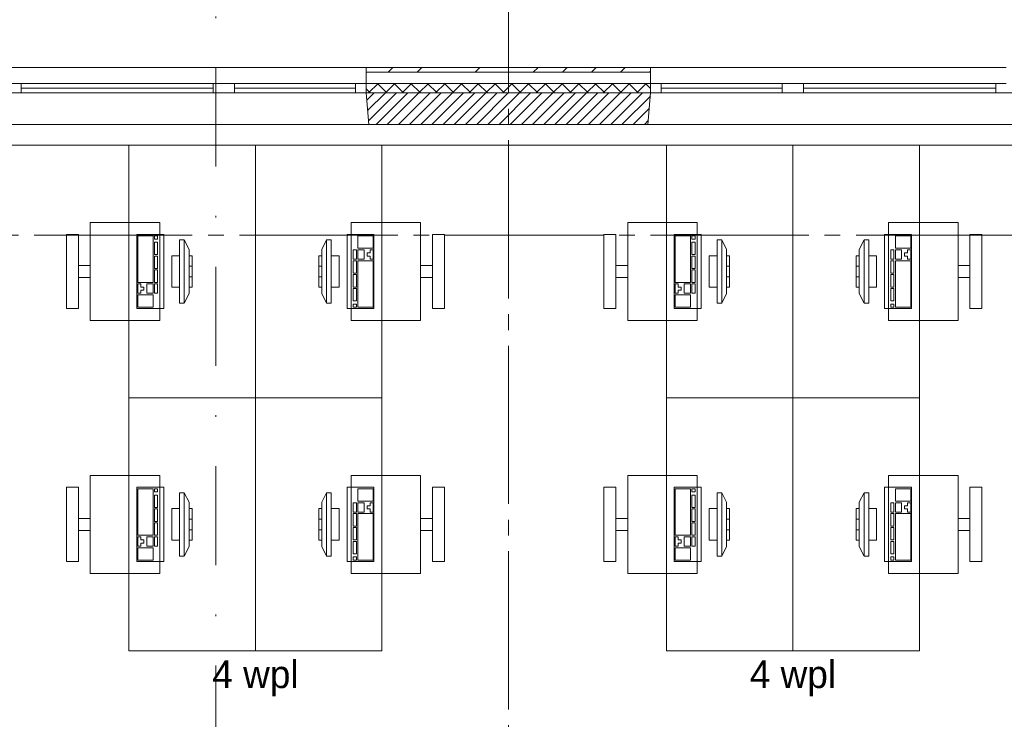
# Paper-space layout '19061B VOn 012b Plattegrond tweede verdieping' of a CAD drawing. Header units: millimetres. Extents: x 10 to 1052, y 0 to 594.
# Tile 41 of 50: x 564 to 626, y 428 to 472. Entities that reach past the tile are written whole.
import ezdxf
from ezdxf.xclip import XClip

# ---------------------------------------------------------------- set-up
doc = ezdxf.new("R2010")
doc.units = ezdxf.units.MM
doc.header["$MEASUREMENT"] = 0
doc.header["$XCLIPFRAME"] = 0
doc.linetypes.add('B0204', pattern=[13, 10, -1, 1, -1])
doc.linetypes.add('B0302', pattern=[12.51, 6.26, -3.125, 0, -3.125])
for name, color, linetype in [('21 Buitenwanden', 7, 'Continuous'), ('21 Buitenwanden Doorsnede-arcering', 7, 'Continuous'), ('21 Buitenwanden Laagscheidingslijnen', 7, 'Continuous'), ('21 Buitenwanden Ramen', 7, 'Continuous'), ('23 Vloeren', 7, 'Continuous'), ('67 Radiatoren - lijn', 7, 'Continuous'), ('82 Interieur', 7, 'Continuous'), ('A Lijn doorsnede', 7, 'Continuous'), ('A Stramien', 7, 'Continuous'), ('New_82 Interieur', 7, 'Continuous')]:
    doc.layers.add(name, color=color, linetype=linetype)
doc.styles.add('GENERATED_STYLE_5', font='txt')

# ---------------------------------------------------------------- blocks, each defined once
blk = doc.blocks.new('Drawing_2_1', base_point=(162.76, 134.758))
at = {"layer": '21 Buitenwanden Doorsnede-arcering', "linetype": 'Continuous', "lineweight": 0, "true_color": 0x000000}
h = blk.add_hatch(dxfattribs=at)
h.set_pattern_fill('160_Natuursteen_0001', color=18, style=0, pattern_type=2)
h.set_pattern_definition([(45, (162.7604, 134.7577), (-1.838478, 1.838478), []), (45, (161.8411, 135.677), (-1.838478, 1.838478), [1.95, -0.65, 0, -0.65])])
h.paths.add_polyline_path([(585.76, 469.058), (603.76, 469.058), (603.76, 469.358), (585.76, 469.358)])
h = blk.add_hatch(dxfattribs=at)
h.set_pattern_fill('415_Isolatie_ruit_0001', color=18, style=0, pattern_type=2)
h.set_pattern_definition([(225, (162.7604, 134.7577), (-0.5303301, 0.5303301), []), (315, (162.7604, 134.7577), (0.5303301, 0.5303301), [])])
h.paths.add_polyline_path([(585.76, 468.358), (585.76, 467.758), (603.76, 467.758), (603.76, 468.358)])
h = blk.add_hatch(dxfattribs=at)
h.set_pattern_fill('220_Gewapend_beton___pre_2B', color=18, style=0, pattern_type=2)
h.set_pattern_definition([(45, (162.76037, 134.7577), (-0.3535534, 0.3535534), [])])
h.paths.add_polyline_path([(585.76, 467.758), (585.935, 465.758), (603.585, 465.758), (603.76, 467.758)])
at = {"layer": '21 Buitenwanden', "color": 2, "linetype": 'Continuous', "lineweight": 0}
for p, q in [((585.76, 469.358), (585.76, 469.058)), ((603.76, 469.358), (603.76, 469.058))]:
    blk.add_line(p, q, dxfattribs=at)
at = {"layer": '21 Buitenwanden', "color": 9, "linetype": 'Continuous', "lineweight": 0}
for p, q in [((585.76, 469.058), (585.76, 468.358)), ((603.76, 469.058), (603.76, 468.358))]:
    blk.add_line(p, q, dxfattribs=at)
at = {"layer": '21 Buitenwanden', "color": 1, "linetype": 'Continuous', "lineweight": 0}
for p, q in [((585.76, 468.358), (585.76, 467.758)), ((603.76, 468.358), (603.76, 467.758))]:
    blk.add_line(p, q, dxfattribs=at)
at = {"layer": '21 Buitenwanden', "color": 3, "linetype": 'Continuous', "lineweight": 0}
for p, q in [((585.76, 467.758), (585.935, 465.758)), ((603.76, 467.758), (603.585, 465.758))]:
    blk.add_line(p, q, dxfattribs=at)
at = {"layer": '21 Buitenwanden', "color": 2, "linetype": 'Continuous', "lineweight": 0, "flags": 128}
blk.add_lwpolyline([(603.76, 469.358), (585.76, 469.358)], dxfattribs=at)
at = {"layer": '21 Buitenwanden', "color": 3, "linetype": 'Continuous', "lineweight": 0, "flags": 128}
blk.add_lwpolyline([(585.935, 465.758), (603.585, 465.758)], dxfattribs=at)
at = {"layer": '21 Buitenwanden Laagscheidingslijnen', "color": 2, "linetype": 'Continuous', "lineweight": 0}
blk.add_line((603.76, 469.058), (585.76, 469.058), dxfattribs=at)
at = {"layer": '21 Buitenwanden Laagscheidingslijnen', "color": 1, "linetype": 'Continuous', "lineweight": 0}
blk.add_line((603.76, 468.358), (585.76, 468.358), dxfattribs=at)
at = {"layer": '21 Buitenwanden Laagscheidingslijnen', "color": 3, "linetype": 'Continuous', "lineweight": 0}
blk.add_line((603.76, 467.758), (585.76, 467.758), dxfattribs=at)
at = {"layer": '21 Buitenwanden Ramen', "color": 9, "linetype": 'Continuous', "lineweight": 0}
for p, q in [((576.76, 469.358), (563.26, 469.358)), ((585.76, 469.358), (576.76, 469.358)), ((585.76, 469.058), (585.76, 468.358)), ((603.76, 469.358), (612.76, 469.358)), ((603.76, 469.058), (603.76, 468.358)), ((612.76, 469.358), (626.26, 469.358)), ((585.09, 468.358), (577.43, 468.358)), ((585.09, 468.058), (577.43, 468.058)), ((604.43, 468.358), (612.09, 468.358)), ((604.43, 468.058), (612.09, 468.058)), ((577.43, 467.758), (585.09, 467.758)), ((612.09, 467.758), (604.43, 467.758)), ((576.76, 465.758), (563.085, 465.758)), ((585.935, 465.758), (576.76, 465.758)), ((603.585, 465.758), (612.76, 465.758)), ((612.76, 465.758), (626.435, 465.758))]:
    blk.add_line(p, q, dxfattribs=at)
at = {"layer": '21 Buitenwanden Ramen', "color": 2, "linetype": 'Continuous', "lineweight": 0}
for p, q in [((585.76, 469.358), (585.76, 469.058)), ((603.76, 469.358), (603.76, 469.058))]:
    blk.add_line(p, q, dxfattribs=at)
at = {"layer": '21 Buitenwanden Ramen', "color": 1, "linetype": 'Continuous', "lineweight": 0}
for p, q in [((563.93, 468.358), (563.26, 468.358)), ((563.93, 467.758), (563.93, 468.358)), ((576.09, 468.358), (563.93, 468.358)), ((576.09, 468.058), (563.93, 468.058)), ((576.76, 468.358), (576.09, 468.358)), ((576.09, 468.358), (576.09, 467.758)), ((577.43, 468.358), (576.76, 468.358)), ((577.43, 467.758), (577.43, 468.358)), ((585.76, 468.358), (585.09, 468.358)), ((585.09, 468.358), (585.09, 467.758)), ((585.76, 468.358), (585.76, 467.758)), ((585.76, 468.358), (585.76, 467.758)), ((603.76, 468.358), (604.43, 468.358)), ((603.76, 468.358), (603.76, 467.758)), ((603.76, 468.358), (603.76, 467.758)), ((604.43, 468.358), (604.43, 467.758)), ((612.09, 467.758), (612.09, 468.358)), ((612.09, 468.358), (612.76, 468.358)), ((612.76, 468.358), (613.43, 468.358)), ((613.43, 468.358), (613.43, 467.758)), ((613.43, 468.358), (625.59, 468.358)), ((613.43, 468.058), (625.59, 468.058)), ((625.59, 467.758), (625.59, 468.358)), ((625.59, 468.358), (626.26, 468.358)), ((563.26, 467.758), (563.93, 467.758)), ((563.93, 467.758), (576.09, 467.758)), ((576.09, 467.758), (576.76, 467.758)), ((576.76, 467.758), (577.43, 467.758)), ((585.09, 467.758), (585.76, 467.758)), ((604.43, 467.758), (603.76, 467.758)), ((612.76, 467.758), (612.09, 467.758)), ((613.43, 467.758), (612.76, 467.758)), ((625.59, 467.758), (613.43, 467.758)), ((626.26, 467.758), (625.59, 467.758))]:
    blk.add_line(p, q, dxfattribs=at)
at = {"layer": '21 Buitenwanden Ramen', "color": 3, "linetype": 'Continuous', "lineweight": 0}
for p, q in [((585.76, 467.758), (585.935, 465.758)), ((603.76, 467.758), (603.585, 465.758))]:
    blk.add_line(p, q, dxfattribs=at)
at = {"layer": '23 Vloeren', "color": 1, "linetype": 'Continuous', "lineweight": 0, "flags": 128}
blk.add_lwpolyline([(380.76, 343.758), (808.76, 343.758), (808.76, 390.258), (788.56, 390.258), (788.56, 420.258), (808.76, 420.258), (808.76, 465.758), (380.76, 465.758)], dxfattribs=at)
at = {"layer": '67 Radiatoren - lijn', "color": 9, "linetype": 'Continuous', "lineweight": 0, "flags": 128}
blk.add_lwpolyline([(432.76, 464.458), (807.46, 464.458), (807.46, 433.758)], dxfattribs=at)
at = {"layer": 'A Lijn doorsnede', "color": 9, "linetype": 'B0302', "lineweight": 0}
blk.add_line((576.253, 97.409), (576.253, 487.609), dxfattribs=at)
blk.add_line((576.253, 97.409), (576.253, 487.609), dxfattribs=at)
at = {"layer": 'A Stramien', "color": 9, "linetype": 'B0204', "lineweight": 0}
for p, q in [((594.76, 516.758), (594.76, 94.758)), ((122.76, 467.758), (850.76, 467.758)), ((122.76, 458.758), (850.76, 458.758))]:
    blk.add_line(p, q, dxfattribs=at)
at = {"layer": 'New_82 Interieur', "color": 1, "linetype": 'Continuous', "lineweight": 0}
for p, q in [((571.309, 458.71), (571.309, 455.772)), ((572.279, 458.71), (571.309, 458.71)), ((572.279, 455.772), (572.279, 458.71)), ((572.376, 458.71), (572.376, 458.514)), ((572.569, 458.71), (572.376, 458.71)), ((572.376, 458.514), (572.569, 458.514)), ((572.569, 458.514), (572.569, 458.71)), ((573.96, 458.458), (573.96, 454.458)), ((574.26, 458.458), (573.96, 458.458)), ((574.26, 454.458), (574.26, 458.458)), ((574.26, 458.458), (574.56, 457.858)), ((583.26, 458.458), (582.96, 457.858)), ((583.56, 458.458), (583.26, 458.458)), ((583.26, 458.458), (583.26, 454.458)), ((583.56, 454.458), (583.56, 458.458)), ((586.212, 458.71), (585.242, 458.71)), ((585.242, 458.71), (585.242, 457.926)), ((586.212, 457.926), (586.212, 458.71)), ((605.309, 458.71), (605.309, 455.772)), ((606.279, 458.71), (605.309, 458.71)), ((606.279, 455.772), (606.279, 458.71)), ((606.376, 458.71), (606.376, 458.514)), ((606.569, 458.71), (606.376, 458.71)), ((606.376, 458.514), (606.569, 458.514)), ((606.569, 458.514), (606.569, 458.71)), ((607.96, 458.458), (607.96, 454.458)), ((608.26, 458.458), (607.96, 458.458)), ((608.26, 454.458), (608.26, 458.458)), ((608.26, 458.458), (608.56, 457.858)), ((617.26, 458.458), (616.96, 457.858)), ((617.56, 458.458), (617.26, 458.458)), ((617.26, 458.458), (617.26, 454.458)), ((617.56, 454.458), (617.56, 458.458)), ((620.212, 458.71), (619.242, 458.71)), ((619.242, 458.71), (619.242, 457.926)), ((620.212, 457.926), (620.212, 458.71)), ((572.376, 458.318), (572.376, 457.535)), ((572.569, 458.318), (572.376, 458.318)), ((572.569, 457.535), (572.569, 458.318)), ((574.56, 457.858), (574.56, 455.058)), ((582.96, 455.058), (582.96, 457.858)), ((585.242, 457.926), (586.212, 457.926)), ((606.376, 458.318), (606.376, 457.535)), ((606.569, 458.318), (606.376, 458.318)), ((606.569, 457.535), (606.569, 458.318)), ((608.56, 457.858), (608.56, 455.058)), ((616.96, 455.058), (616.96, 457.858)), ((619.242, 457.926), (620.212, 457.926)), ((572.376, 457.535), (572.569, 457.535)), ((572.376, 457.437), (572.376, 456.653)), ((572.569, 457.437), (572.376, 457.437)), ((572.569, 456.653), (572.569, 457.437)), ((573.46, 457.458), (573.46, 455.458)), ((573.96, 457.458), (573.46, 457.458)), ((573.96, 455.458), (573.96, 457.458)), ((574.56, 457.458), (574.56, 455.458)), ((574.76, 457.458), (574.56, 457.458)), ((574.76, 455.458), (574.76, 457.458)), ((582.96, 457.458), (582.76, 457.458)), ((582.76, 457.458), (582.76, 455.458)), ((582.96, 455.458), (582.96, 457.458)), ((584.06, 457.458), (583.56, 457.458)), ((583.56, 457.458), (583.56, 455.458)), ((584.06, 455.458), (584.06, 457.458)), ((585.145, 457.828), (584.951, 457.828)), ((584.951, 457.828), (584.951, 457.241)), ((584.951, 457.241), (585.145, 457.241)), ((585.145, 457.241), (585.145, 457.828)), ((585.63, 457.828), (585.242, 457.828)), ((585.242, 457.828), (585.242, 457.241)), ((585.242, 457.241), (585.63, 457.241)), ((585.63, 457.241), (585.63, 457.828)), ((586.018, 457.633), (585.824, 457.633)), ((585.824, 457.633), (585.824, 457.437)), ((585.824, 457.437), (586.018, 457.437)), ((586.212, 457.828), (586.018, 457.828)), ((586.018, 457.828), (586.018, 457.633)), ((586.018, 457.437), (586.018, 457.241)), ((586.018, 457.241), (586.212, 457.241)), ((586.212, 457.241), (586.212, 457.828)), ((606.376, 457.535), (606.569, 457.535)), ((606.376, 457.437), (606.376, 456.653)), ((606.569, 457.437), (606.376, 457.437)), ((606.569, 456.653), (606.569, 457.437)), ((607.46, 457.458), (607.46, 455.458)), ((607.96, 457.458), (607.46, 457.458)), ((607.96, 455.458), (607.96, 457.458)), ((608.56, 457.458), (608.56, 455.458)), ((608.76, 457.458), (608.56, 457.458)), ((608.76, 455.458), (608.76, 457.458)), ((616.96, 457.458), (616.76, 457.458)), ((616.76, 457.458), (616.76, 455.458)), ((616.96, 455.458), (616.96, 457.458)), ((618.06, 457.458), (617.56, 457.458)), ((617.56, 457.458), (617.56, 455.458)), ((618.06, 455.458), (618.06, 457.458)), ((619.145, 457.828), (618.951, 457.828)), ((618.951, 457.828), (618.951, 457.241)), ((618.951, 457.241), (619.145, 457.241)), ((619.145, 457.241), (619.145, 457.828)), ((619.63, 457.828), (619.242, 457.828)), ((619.242, 457.828), (619.242, 457.241)), ((619.242, 457.241), (619.63, 457.241)), ((619.63, 457.241), (619.63, 457.828)), ((620.018, 457.633), (619.824, 457.633)), ((619.824, 457.633), (619.824, 457.437)), ((619.824, 457.437), (620.018, 457.437)), ((620.212, 457.828), (620.018, 457.828)), ((620.018, 457.828), (620.018, 457.633)), ((620.018, 457.437), (620.018, 457.241)), ((620.018, 457.241), (620.212, 457.241)), ((620.212, 457.241), (620.212, 457.828)), ((572.376, 456.653), (572.569, 456.653)), ((574.56, 456.791), (574.76, 456.791)), ((582.96, 456.791), (582.76, 456.791)), ((585.145, 457.143), (584.951, 457.143)), ((584.951, 457.143), (584.951, 456.36)), ((585.145, 456.36), (585.145, 457.143)), ((586.212, 457.143), (585.242, 457.143)), ((585.242, 457.143), (585.242, 454.206)), ((586.212, 454.206), (586.212, 457.143)), ((606.376, 456.653), (606.569, 456.653)), ((608.56, 456.791), (608.76, 456.791)), ((616.96, 456.791), (616.76, 456.791)), ((619.145, 457.143), (618.951, 457.143)), ((618.951, 457.143), (618.951, 456.36)), ((619.145, 456.36), (619.145, 457.143)), ((620.212, 457.143), (619.242, 457.143)), ((619.242, 457.143), (619.242, 454.206)), ((620.212, 454.206), (620.212, 457.143)), ((572.376, 456.556), (572.376, 455.772)), ((572.569, 456.556), (572.376, 456.556)), ((572.569, 455.772), (572.569, 456.556)), ((574.56, 456.124), (574.76, 456.124)), ((582.96, 456.124), (582.76, 456.124)), ((584.951, 456.36), (585.145, 456.36)), ((585.145, 456.262), (584.951, 456.262)), ((584.951, 456.262), (584.951, 455.478)), ((585.145, 455.478), (585.145, 456.262)), ((606.376, 456.556), (606.376, 455.772)), ((606.569, 456.556), (606.376, 456.556)), ((606.569, 455.772), (606.569, 456.556)), ((608.56, 456.124), (608.76, 456.124)), ((616.96, 456.124), (616.76, 456.124)), ((618.951, 456.36), (619.145, 456.36)), ((619.145, 456.262), (618.951, 456.262)), ((618.951, 456.262), (618.951, 455.478)), ((619.145, 455.478), (619.145, 456.262)), ((571.309, 455.772), (572.279, 455.772)), ((571.309, 455.674), (571.309, 455.087)), ((571.503, 455.674), (571.309, 455.674)), ((571.503, 455.478), (571.503, 455.674)), ((571.697, 455.478), (571.503, 455.478)), ((571.697, 455.283), (571.697, 455.478)), ((571.891, 455.674), (571.891, 455.087)), ((572.279, 455.674), (571.891, 455.674)), ((572.279, 455.087), (572.279, 455.674)), ((572.376, 455.772), (572.569, 455.772)), ((572.376, 455.674), (572.376, 455.087)), ((572.569, 455.674), (572.376, 455.674)), ((572.569, 455.087), (572.569, 455.674)), ((573.46, 455.458), (573.96, 455.458)), ((574.56, 455.458), (574.76, 455.458)), ((582.76, 455.458), (582.96, 455.458)), ((583.56, 455.458), (584.06, 455.458)), ((584.951, 455.478), (585.145, 455.478)), ((585.145, 455.381), (584.951, 455.381)), ((584.951, 455.381), (584.951, 454.597)), ((585.145, 454.597), (585.145, 455.381)), ((605.309, 455.772), (606.279, 455.772)), ((605.309, 455.674), (605.309, 455.087)), ((605.503, 455.674), (605.309, 455.674)), ((605.503, 455.478), (605.503, 455.674)), ((605.697, 455.478), (605.503, 455.478)), ((605.697, 455.283), (605.697, 455.478)), ((605.891, 455.674), (605.891, 455.087)), ((606.279, 455.674), (605.891, 455.674)), ((606.279, 455.087), (606.279, 455.674)), ((606.376, 455.772), (606.569, 455.772)), ((606.376, 455.674), (606.376, 455.087)), ((606.569, 455.674), (606.376, 455.674)), ((606.569, 455.087), (606.569, 455.674)), ((607.46, 455.458), (607.96, 455.458)), ((608.56, 455.458), (608.76, 455.458)), ((616.76, 455.458), (616.96, 455.458)), ((617.56, 455.458), (618.06, 455.458)), ((618.951, 455.478), (619.145, 455.478)), ((619.145, 455.381), (618.951, 455.381)), ((618.951, 455.381), (618.951, 454.597)), ((619.145, 454.597), (619.145, 455.381)), ((571.309, 455.087), (571.503, 455.087)), ((571.309, 454.989), (571.309, 454.206)), ((572.279, 454.989), (571.309, 454.989)), ((571.503, 455.087), (571.503, 455.283)), ((571.503, 455.283), (571.697, 455.283)), ((571.891, 455.087), (572.279, 455.087)), ((572.279, 454.206), (572.279, 454.989)), ((572.376, 455.087), (572.569, 455.087)), ((574.26, 454.458), (574.56, 455.058)), ((583.26, 454.458), (582.96, 455.058)), ((605.309, 455.087), (605.503, 455.087)), ((605.309, 454.989), (605.309, 454.206)), ((606.279, 454.989), (605.309, 454.989)), ((605.503, 455.087), (605.503, 455.283)), ((605.503, 455.283), (605.697, 455.283)), ((605.891, 455.087), (606.279, 455.087)), ((606.279, 454.206), (606.279, 454.989)), ((606.376, 455.087), (606.569, 455.087)), ((608.26, 454.458), (608.56, 455.058)), ((617.26, 454.458), (616.96, 455.058)), ((571.309, 454.206), (572.279, 454.206)), ((573.96, 454.458), (574.26, 454.458)), ((583.26, 454.458), (583.56, 454.458)), ((584.951, 454.597), (585.145, 454.597)), ((585.145, 454.401), (584.951, 454.401)), ((584.951, 454.401), (584.951, 454.206)), ((584.951, 454.206), (585.145, 454.206)), ((585.145, 454.206), (585.145, 454.401)), ((585.242, 454.206), (586.212, 454.206)), ((605.309, 454.206), (606.279, 454.206)), ((607.96, 454.458), (608.26, 454.458)), ((617.26, 454.458), (617.56, 454.458)), ((618.951, 454.597), (619.145, 454.597)), ((619.145, 454.401), (618.951, 454.401)), ((618.951, 454.401), (618.951, 454.206)), ((618.951, 454.206), (619.145, 454.206)), ((619.145, 454.206), (619.145, 454.401)), ((619.242, 454.206), (620.212, 454.206)), ((571.309, 442.71), (571.309, 439.772)), ((572.279, 442.71), (571.309, 442.71)), ((572.279, 439.772), (572.279, 442.71)), ((572.376, 442.71), (572.376, 442.514)), ((572.569, 442.71), (572.376, 442.71)), ((572.376, 442.514), (572.569, 442.514)), ((572.376, 442.318), (572.376, 441.535)), ((572.569, 442.318), (572.376, 442.318)), ((572.569, 442.514), (572.569, 442.71)), ((572.569, 441.535), (572.569, 442.318)), ((573.96, 442.458), (573.96, 438.458)), ((574.26, 442.458), (573.96, 442.458)), ((574.26, 438.458), (574.26, 442.458)), ((574.26, 442.458), (574.56, 441.858)), ((583.26, 442.458), (582.96, 441.858)), ((583.56, 442.458), (583.26, 442.458)), ((583.26, 442.458), (583.26, 438.458)), ((583.56, 438.458), (583.56, 442.458)), ((586.212, 442.71), (585.242, 442.71)), ((585.242, 442.71), (585.242, 441.926)), ((586.212, 441.926), (586.212, 442.71)), ((605.309, 442.71), (605.309, 439.772)), ((606.279, 442.71), (605.309, 442.71)), ((606.279, 439.772), (606.279, 442.71)), ((606.376, 442.71), (606.376, 442.514)), ((606.569, 442.71), (606.376, 442.71)), ((606.376, 442.514), (606.569, 442.514)), ((606.376, 442.318), (606.376, 441.535)), ((606.569, 442.318), (606.376, 442.318)), ((606.569, 442.514), (606.569, 442.71)), ((606.569, 441.535), (606.569, 442.318)), ((607.96, 442.458), (607.96, 438.458)), ((608.26, 442.458), (607.96, 442.458)), ((608.26, 438.458), (608.26, 442.458)), ((608.26, 442.458), (608.56, 441.858)), ((617.26, 442.458), (616.96, 441.858)), ((617.56, 442.458), (617.26, 442.458)), ((617.26, 442.458), (617.26, 438.458)), ((617.56, 438.458), (617.56, 442.458)), ((620.212, 442.71), (619.242, 442.71)), ((619.242, 442.71), (619.242, 441.926)), ((620.212, 441.926), (620.212, 442.71)), ((574.56, 441.858), (574.56, 439.058)), ((582.96, 439.058), (582.96, 441.858)), ((585.145, 441.828), (584.951, 441.828)), ((584.951, 441.828), (584.951, 441.241)), ((585.145, 441.241), (585.145, 441.828)), ((585.242, 441.926), (586.212, 441.926)), ((585.63, 441.828), (585.242, 441.828)), ((585.242, 441.828), (585.242, 441.241)), ((585.63, 441.241), (585.63, 441.828)), ((586.212, 441.828), (586.018, 441.828)), ((586.018, 441.828), (586.018, 441.633)), ((586.212, 441.241), (586.212, 441.828)), ((608.56, 441.858), (608.56, 439.058)), ((616.96, 439.058), (616.96, 441.858)), ((619.145, 441.828), (618.951, 441.828)), ((618.951, 441.828), (618.951, 441.241)), ((619.145, 441.241), (619.145, 441.828)), ((619.242, 441.926), (620.212, 441.926)), ((619.63, 441.828), (619.242, 441.828)), ((619.242, 441.828), (619.242, 441.241)), ((619.63, 441.241), (619.63, 441.828)), ((620.212, 441.828), (620.018, 441.828)), ((620.018, 441.828), (620.018, 441.633)), ((620.212, 441.241), (620.212, 441.828)), ((572.376, 441.535), (572.569, 441.535)), ((572.376, 441.437), (572.376, 440.653)), ((572.569, 441.437), (572.376, 441.437)), ((572.569, 440.653), (572.569, 441.437)), ((573.46, 441.458), (573.46, 439.458)), ((573.96, 441.458), (573.46, 441.458)), ((573.96, 439.458), (573.96, 441.458)), ((574.56, 441.458), (574.56, 439.458)), ((574.76, 441.458), (574.56, 441.458)), ((574.76, 439.458), (574.76, 441.458)), ((582.96, 441.458), (582.76, 441.458)), ((582.76, 441.458), (582.76, 439.458)), ((582.96, 439.458), (582.96, 441.458)), ((584.06, 441.458), (583.56, 441.458)), ((583.56, 441.458), (583.56, 439.458)), ((584.06, 439.458), (584.06, 441.458)), ((584.951, 441.241), (585.145, 441.241)), ((585.145, 441.143), (584.951, 441.143)), ((584.951, 441.143), (584.951, 440.36)), ((585.145, 440.36), (585.145, 441.143)), ((585.242, 441.241), (585.63, 441.241)), ((586.212, 441.143), (585.242, 441.143)), ((585.242, 441.143), (585.242, 438.206)), ((586.018, 441.633), (585.824, 441.633)), ((585.824, 441.633), (585.824, 441.437)), ((585.824, 441.437), (586.018, 441.437)), ((586.018, 441.437), (586.018, 441.241)), ((586.018, 441.241), (586.212, 441.241)), ((586.212, 438.206), (586.212, 441.143)), ((606.376, 441.535), (606.569, 441.535)), ((606.376, 441.437), (606.376, 440.653)), ((606.569, 441.437), (606.376, 441.437)), ((606.569, 440.653), (606.569, 441.437)), ((607.46, 441.458), (607.46, 439.458)), ((607.96, 441.458), (607.46, 441.458)), ((607.96, 439.458), (607.96, 441.458)), ((608.56, 441.458), (608.56, 439.458)), ((608.76, 441.458), (608.56, 441.458)), ((608.76, 439.458), (608.76, 441.458)), ((616.96, 441.458), (616.76, 441.458)), ((616.76, 441.458), (616.76, 439.458)), ((616.96, 439.458), (616.96, 441.458)), ((618.06, 441.458), (617.56, 441.458)), ((617.56, 441.458), (617.56, 439.458)), ((618.06, 439.458), (618.06, 441.458)), ((618.951, 441.241), (619.145, 441.241)), ((619.145, 441.143), (618.951, 441.143)), ((618.951, 441.143), (618.951, 440.36)), ((619.145, 440.36), (619.145, 441.143)), ((619.242, 441.241), (619.63, 441.241)), ((620.212, 441.143), (619.242, 441.143)), ((619.242, 441.143), (619.242, 438.206)), ((620.018, 441.633), (619.824, 441.633)), ((619.824, 441.633), (619.824, 441.437)), ((619.824, 441.437), (620.018, 441.437)), ((620.018, 441.437), (620.018, 441.241)), ((620.018, 441.241), (620.212, 441.241)), ((620.212, 438.206), (620.212, 441.143)), ((572.376, 440.653), (572.569, 440.653)), ((572.376, 440.556), (572.376, 439.772)), ((572.569, 440.556), (572.376, 440.556)), ((572.569, 439.772), (572.569, 440.556)), ((574.56, 440.791), (574.76, 440.791)), ((582.96, 440.791), (582.76, 440.791)), ((606.376, 440.653), (606.569, 440.653)), ((606.376, 440.556), (606.376, 439.772)), ((606.569, 440.556), (606.376, 440.556)), ((606.569, 439.772), (606.569, 440.556)), ((608.56, 440.791), (608.76, 440.791)), ((616.96, 440.791), (616.76, 440.791)), ((571.309, 439.772), (572.279, 439.772)), ((572.376, 439.772), (572.569, 439.772)), ((574.56, 440.124), (574.76, 440.124)), ((582.96, 440.124), (582.76, 440.124)), ((584.951, 440.36), (585.145, 440.36)), ((585.145, 440.262), (584.951, 440.262)), ((584.951, 440.262), (584.951, 439.478)), ((585.145, 439.478), (585.145, 440.262)), ((605.309, 439.772), (606.279, 439.772)), ((606.376, 439.772), (606.569, 439.772)), ((608.56, 440.124), (608.76, 440.124)), ((616.96, 440.124), (616.76, 440.124)), ((618.951, 440.36), (619.145, 440.36)), ((619.145, 440.262), (618.951, 440.262)), ((618.951, 440.262), (618.951, 439.478)), ((619.145, 439.478), (619.145, 440.262)), ((571.309, 439.674), (571.309, 439.087)), ((571.503, 439.674), (571.309, 439.674)), ((571.503, 439.478), (571.503, 439.674)), ((571.697, 439.478), (571.503, 439.478)), ((571.503, 439.087), (571.503, 439.283)), ((571.503, 439.283), (571.697, 439.283)), ((571.697, 439.283), (571.697, 439.478)), ((571.891, 439.674), (571.891, 439.087)), ((572.279, 439.674), (571.891, 439.674)), ((572.279, 439.087), (572.279, 439.674)), ((572.376, 439.674), (572.376, 439.087)), ((572.569, 439.674), (572.376, 439.674)), ((572.569, 439.087), (572.569, 439.674)), ((573.46, 439.458), (573.96, 439.458)), ((574.56, 439.458), (574.76, 439.458)), ((582.76, 439.458), (582.96, 439.458)), ((583.56, 439.458), (584.06, 439.458)), ((584.951, 439.478), (585.145, 439.478)), ((585.145, 439.381), (584.951, 439.381)), ((584.951, 439.381), (584.951, 438.597)), ((585.145, 438.597), (585.145, 439.381)), ((605.309, 439.674), (605.309, 439.087)), ((605.503, 439.674), (605.309, 439.674)), ((605.503, 439.478), (605.503, 439.674)), ((605.697, 439.478), (605.503, 439.478)), ((605.503, 439.087), (605.503, 439.283)), ((605.503, 439.283), (605.697, 439.283)), ((605.697, 439.283), (605.697, 439.478)), ((605.891, 439.674), (605.891, 439.087)), ((606.279, 439.674), (605.891, 439.674)), ((606.279, 439.087), (606.279, 439.674)), ((606.376, 439.674), (606.376, 439.087)), ((606.569, 439.674), (606.376, 439.674)), ((606.569, 439.087), (606.569, 439.674)), ((607.46, 439.458), (607.96, 439.458)), ((608.56, 439.458), (608.76, 439.458)), ((616.76, 439.458), (616.96, 439.458)), ((617.56, 439.458), (618.06, 439.458)), ((618.951, 439.478), (619.145, 439.478)), ((619.145, 439.381), (618.951, 439.381)), ((618.951, 439.381), (618.951, 438.597)), ((619.145, 438.597), (619.145, 439.381)), ((571.309, 439.087), (571.503, 439.087)), ((571.309, 438.989), (571.309, 438.206)), ((572.279, 438.989), (571.309, 438.989)), ((571.891, 439.087), (572.279, 439.087)), ((572.279, 438.206), (572.279, 438.989)), ((572.376, 439.087), (572.569, 439.087)), ((574.26, 438.458), (574.56, 439.058)), ((583.26, 438.458), (582.96, 439.058)), ((584.951, 438.597), (585.145, 438.597)), ((605.309, 439.087), (605.503, 439.087)), ((605.309, 438.989), (605.309, 438.206)), ((606.279, 438.989), (605.309, 438.989)), ((605.891, 439.087), (606.279, 439.087)), ((606.279, 438.206), (606.279, 438.989)), ((606.376, 439.087), (606.569, 439.087)), ((608.26, 438.458), (608.56, 439.058)), ((617.26, 438.458), (616.96, 439.058)), ((618.951, 438.597), (619.145, 438.597)), ((571.309, 438.206), (572.279, 438.206)), ((573.96, 438.458), (574.26, 438.458)), ((583.26, 438.458), (583.56, 438.458)), ((585.145, 438.401), (584.951, 438.401)), ((584.951, 438.401), (584.951, 438.206)), ((584.951, 438.206), (585.145, 438.206)), ((585.145, 438.206), (585.145, 438.401)), ((585.242, 438.206), (586.212, 438.206)), ((605.309, 438.206), (606.279, 438.206)), ((607.96, 438.458), (608.26, 438.458)), ((617.26, 438.458), (617.56, 438.458)), ((619.145, 438.401), (618.951, 438.401)), ((618.951, 438.401), (618.951, 438.206)), ((618.951, 438.206), (619.145, 438.206)), ((619.145, 438.206), (619.145, 438.401)), ((619.242, 438.206), (620.212, 438.206))]:
    blk.add_line(p, q, dxfattribs=at)
at = {"layer": 'New_82 Interieur', "color": 1, "linetype": 'Continuous', "lineweight": 0, "flags": 128}
for points in [[(578.76, 464.458), (578.76, 448.458), (570.76, 448.458), (570.76, 464.458)], [(578.76, 464.458), (578.76, 448.458), (586.76, 448.458), (586.76, 464.458)], [(612.76, 464.458), (612.76, 448.458), (604.76, 448.458), (604.76, 464.458)], [(612.76, 464.458), (612.76, 448.458), (620.76, 448.458), (620.76, 464.458)], [(572.71, 459.558), (572.71, 453.358), (568.31, 453.358), (568.31, 459.558)], [(584.81, 459.558), (584.81, 453.358), (589.21, 453.358), (589.21, 459.558)], [(606.71, 459.558), (606.71, 453.358), (602.31, 453.358), (602.31, 459.558)], [(618.81, 459.558), (618.81, 453.358), (623.21, 453.358), (623.21, 459.558)], [(566.81, 458.808), (567.56, 458.808), (567.56, 454.108), (566.81, 454.108)], [(572.96, 458.808), (571.26, 458.808), (571.26, 454.108), (572.96, 454.108)], [(584.56, 454.108), (586.26, 454.108), (586.26, 458.808), (584.56, 458.808)], [(590.71, 458.808), (589.96, 458.808), (589.96, 454.108), (590.71, 454.108)], [(600.81, 458.808), (601.56, 458.808), (601.56, 454.108), (600.81, 454.108)], [(606.96, 458.808), (605.26, 458.808), (605.26, 454.108), (606.96, 454.108)], [(618.56, 454.108), (620.26, 454.108), (620.26, 458.808), (618.56, 458.808)], [(624.71, 458.808), (623.96, 458.808), (623.96, 454.108), (624.71, 454.108)], [(568.31, 456.083), (567.56, 456.083), (567.56, 456.833), (568.31, 456.833)], [(589.21, 456.083), (589.96, 456.083), (589.96, 456.833), (589.21, 456.833)], [(602.31, 456.083), (601.56, 456.083), (601.56, 456.833), (602.31, 456.833)], [(623.21, 456.083), (623.96, 456.083), (623.96, 456.833), (623.21, 456.833)], [(578.76, 448.458), (578.76, 432.458), (570.76, 432.458), (570.76, 448.458)], [(578.76, 448.458), (578.76, 432.458), (586.76, 432.458), (586.76, 448.458)], [(612.76, 448.458), (612.76, 432.458), (604.76, 432.458), (604.76, 448.458)], [(612.76, 448.458), (612.76, 432.458), (620.76, 432.458), (620.76, 448.458)], [(572.71, 443.558), (572.71, 437.358), (568.31, 437.358), (568.31, 443.558)], [(584.81, 443.558), (584.81, 437.358), (589.21, 437.358), (589.21, 443.558)], [(606.71, 443.558), (606.71, 437.358), (602.31, 437.358), (602.31, 443.558)], [(618.81, 443.558), (618.81, 437.358), (623.21, 437.358), (623.21, 443.558)], [(566.81, 442.808), (567.56, 442.808), (567.56, 438.108), (566.81, 438.108)], [(572.96, 442.808), (571.26, 442.808), (571.26, 438.108), (572.96, 438.108)], [(584.56, 438.108), (586.26, 438.108), (586.26, 442.808), (584.56, 442.808)], [(590.71, 442.808), (589.96, 442.808), (589.96, 438.108), (590.71, 438.108)], [(600.81, 442.808), (601.56, 442.808), (601.56, 438.108), (600.81, 438.108)], [(606.96, 442.808), (605.26, 442.808), (605.26, 438.108), (606.96, 438.108)], [(618.56, 438.108), (620.26, 438.108), (620.26, 442.808), (618.56, 442.808)], [(624.71, 442.808), (623.96, 442.808), (623.96, 438.108), (624.71, 438.108)], [(568.31, 440.083), (567.56, 440.083), (567.56, 440.833), (568.31, 440.833)], [(589.21, 440.083), (589.96, 440.083), (589.96, 440.833), (589.21, 440.833)], [(602.31, 440.083), (601.56, 440.083), (601.56, 440.833), (602.31, 440.833)], [(623.21, 440.083), (623.96, 440.083), (623.96, 440.833), (623.21, 440.833)]]:
    blk.add_lwpolyline(points, close=True, dxfattribs=at)
at = {"layer": '82 Interieur', "color": 9, "linetype": 'Continuous', "lineweight": 0, "char_height": 1.75, "attachment_point": 8, "style": 'GENERATED_STYLE_5'}
for insert in [(578.76, 429.58), (612.76, 429.58)]:
    blk.add_mtext('\\A1;{\\pqc;\\fSanuk-Regular|b0|i0|c0|p2;4\\fSanuk-Regular|b0|i0|c0|p2; wpl}', dxfattribs=dict(at, insert=insert))

psp = doc.layouts.new('19061B VOn 012b Plattegrond tweede verdieping')

# ---------------------------------------------------------------- block references
at = {"color": 4, "linetype": 'Continuous', "lineweight": 0}
ref = psp.add_blockref('Drawing_2_1', (162.76, 134.758), dxfattribs=at)
XClip(ref).set_block_clipping_path([(63.602702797, 41.749456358), (869.5607390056, 554.9340651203)])

doc.saveas('drawing.dxf')
